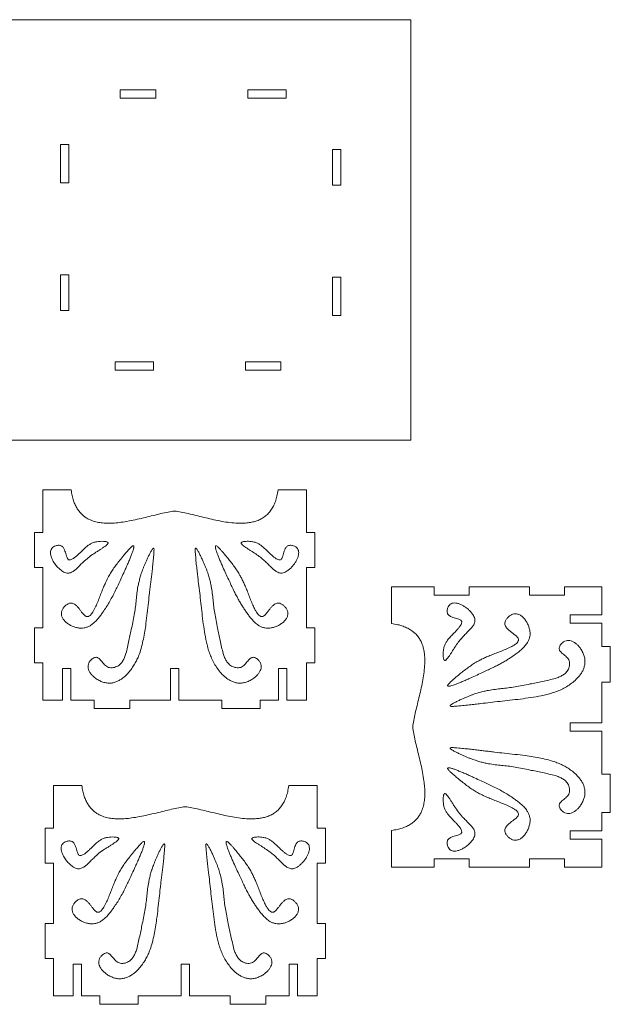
# Model space of a CAD drawing. Header units: millimetres. Extents: x -695 to 2327, y -684 to 1133.
# Tile 2 of 5: x 148 to 990, y -547 to 858. Entities that reach past the tile are written whole.
import ezdxf

# ---------------------------------------------------------------- set-up
doc = ezdxf.new("R2010")
doc.units = ezdxf.units.MM

msp = doc.modelspace()

# ---------------------------------------------------------------- linework, layer by layer
at = {"color": 7, "linetype": 'Continuous', "lineweight": 15}
for p, q in [((705.6, 857.7), (105.6, 857.7)), ((705.6, 257.7), (705.6, 857.7)), ((341.7, 757.7), (290.9, 757.7)), ((290.9, 757.7), (290.9, 745.7)), ((290.9, 745.7), (341.7, 745.7)), ((341.7, 745.7), (341.7, 757.7)), ((527.5, 757.7), (472.8, 757.7)), ((472.8, 757.7), (472.8, 745.7)), ((472.8, 745.7), (527.5, 745.7)), ((527.5, 745.7), (527.5, 757.7)), ((217.6, 679.6), (205.6, 679.6)), ((205.6, 679.6), (205.6, 624.8)), ((217.6, 624.8), (217.6, 679.6)), ((593.6, 672.4), (593.6, 621.6)), ((605.6, 672.4), (593.6, 672.4)), ((605.6, 621.6), (605.6, 672.4)), ((205.6, 624.8), (217.6, 624.8)), ((593.6, 621.6), (605.6, 621.6)), ((217.6, 493.8), (205.6, 493.8)), ((205.6, 493.8), (205.6, 443)), ((217.6, 443), (217.6, 493.8)), ((605.6, 490.5), (593.6, 490.5)), ((593.6, 490.5), (593.6, 435.8)), ((605.6, 435.8), (605.6, 490.5)), ((205.6, 443), (217.6, 443)), ((593.6, 435.8), (605.6, 435.8)), ((338.5, 369.7), (283.7, 369.7)), ((283.7, 369.7), (283.7, 357.7)), ((338.5, 357.7), (338.5, 369.7)), ((469.5, 369.7), (469.5, 357.7)), ((520.3, 369.7), (469.5, 369.7)), ((520.3, 357.7), (520.3, 369.7)), ((283.7, 357.7), (338.5, 357.7)), ((469.5, 357.7), (520.3, 357.7)), ((105.6, 257.7), (705.6, 257.7)), ((180.6, 126), (180.6, 186.7)), ((221, 186.7), (180.6, 186.7)), ((556.6, 186.7), (516.1, 186.7)), ((556.6, 126), (556.6, 186.7)), ((168.6, 76), (168.6, 126)), ((180.6, 126), (168.6, 126)), ((556.6, 126), (568.6, 126)), ((568.6, 126), (568.6, 76)), ((180.6, 76), (168.6, 76)), ((180.6, -10.1), (180.6, 76)), ((556.6, 76), (568.6, 76)), ((556.6, -10.1), (556.6, 76)), ((678.1, 48.5), (678.1, -3.9)), ((738.7, 48.5), (678.1, 48.5)), ((738.7, 36.5), (738.7, 48.5)), ((788.7, 48.5), (788.7, 36.5)), ((874.9, 48.5), (788.7, 48.5)), ((874.9, 36.5), (874.9, 48.5)), ((924.9, 48.5), (924.9, 36.5)), ((978.1, 48.5), (924.9, 48.5)), ((978.1, 48.5), (978.1, 8.5)), ((788.7, 36.5), (738.7, 36.5)), ((924.9, 36.5), (874.9, 36.5)), ((932.7, 8.5), (978.1, 8.5)), ((932.7, -3.5), (932.7, 8.5)), ((168.6, -60.1), (168.6, -10.1)), ((180.6, -10.1), (168.6, -10.1)), ((556.6, -10.1), (568.6, -10.1)), ((568.6, -10.1), (568.6, -60.1)), ((978.1, -3.5), (932.7, -3.5)), ((978.1, -3.5), (978.1, -36.8)), ((978.1, -36.8), (990.1, -36.8)), ((990.1, -36.8), (990.1, -87.6)), ((180.6, -60.1), (168.6, -60.1)), ((180.6, -113.3), (180.6, -60.1)), ((208.6, -67.9), (220.6, -67.9)), ((208.6, -113.3), (208.6, -67.9)), ((220.6, -67.9), (220.6, -113.3)), ((362.6, -67.9), (374.6, -67.9)), ((362.6, -113.3), (362.6, -67.9)), ((374.6, -67.9), (374.6, -113.3)), ((516.6, -67.9), (528.6, -67.9)), ((516.6, -113.3), (516.6, -67.9)), ((528.6, -67.9), (528.6, -113.3)), ((556.6, -60.1), (568.6, -60.1)), ((556.6, -113.3), (556.6, -60.1)), ((978.1, -87.6), (990.1, -87.6)), ((978.1, -87.6), (978.1, -145.5)), ((208.6, -113.3), (180.6, -113.3)), ((253.9, -113.3), (220.6, -113.3)), ((253.9, -113.3), (253.9, -125.3)), ((304.7, -125.3), (253.9, -125.3)), ((362.6, -113.3), (304.7, -113.3)), ((304.7, -113.3), (304.7, -125.3)), ((435.7, -113.3), (374.6, -113.3)), ((435.7, -113.3), (435.7, -125.3)), ((490.4, -125.3), (435.7, -125.3)), ((516.6, -113.3), (490.4, -113.3)), ((490.4, -113.3), (490.4, -125.3)), ((556.6, -113.3), (528.6, -113.3)), ((932.7, -145.5), (978.1, -145.5)), ((932.7, -157.5), (932.7, -145.5)), ((978.1, -157.5), (932.7, -157.5)), ((978.1, -157.5), (978.1, -218.6)), ((978.1, -218.6), (990.1, -218.6)), ((990.1, -218.6), (990.1, -273.4)), ((195.8, -295.8), (195.8, -235.1)), ((236.3, -235.1), (195.8, -235.1)), ((571.8, -235.1), (531.4, -235.1)), ((571.8, -295.8), (571.8, -235.1)), ((978.1, -273.4), (990.1, -273.4)), ((978.1, -273.4), (978.1, -299.5)), ((183.8, -345.8), (183.8, -295.8)), ((195.8, -295.8), (183.8, -295.8)), ((571.8, -295.8), (583.8, -295.8)), ((583.8, -295.8), (583.8, -345.8)), ((678.1, -299.1), (678.1, -351.5)), ((932.7, -299.5), (978.1, -299.5)), ((932.7, -311.5), (932.7, -299.5)), ((978.1, -311.5), (932.7, -311.5)), ((978.1, -311.5), (978.1, -351.5)), ((195.8, -345.8), (183.8, -345.8)), ((195.8, -431.9), (195.8, -345.8)), ((571.8, -345.8), (583.8, -345.8)), ((571.8, -431.9), (571.8, -345.8)), ((738.7, -339.5), (788.7, -339.5)), ((738.7, -351.5), (738.7, -339.5)), ((788.7, -339.5), (788.7, -351.5)), ((874.9, -339.5), (924.9, -339.5)), ((874.9, -351.5), (874.9, -339.5)), ((924.9, -339.5), (924.9, -351.5)), ((738.7, -351.5), (678.1, -351.5)), ((874.9, -351.5), (788.7, -351.5)), ((978.1, -351.5), (924.9, -351.5)), ((183.8, -481.9), (183.8, -431.9)), ((195.8, -431.9), (183.8, -431.9)), ((571.8, -431.9), (583.8, -431.9)), ((583.8, -431.9), (583.8, -481.9)), ((195.8, -481.9), (183.8, -481.9)), ((195.8, -535.1), (195.8, -481.9)), ((223.8, -489.7), (235.8, -489.7)), ((223.8, -535.1), (223.8, -489.7)), ((235.8, -489.7), (235.8, -535.1)), ((377.8, -489.7), (389.8, -489.7)), ((377.8, -535.1), (377.8, -489.7)), ((389.8, -489.7), (389.8, -535.1)), ((531.8, -489.7), (543.8, -489.7)), ((531.8, -535.1), (531.8, -489.7)), ((543.8, -489.7), (543.8, -535.1)), ((571.8, -535.1), (571.8, -481.9)), ((571.8, -481.9), (583.8, -481.9)), ((223.8, -535.1), (195.8, -535.1)), ((262, -535.1), (235.8, -535.1)), ((262, -535.1), (262, -547.1)), ((316.7, -547.1), (262, -547.1)), ((377.8, -535.1), (316.7, -535.1)), ((316.7, -535.1), (316.7, -547.1)), ((447.7, -535.1), (389.8, -535.1)), ((447.7, -535.1), (447.7, -547.1)), ((498.5, -547.1), (447.7, -547.1)), ((531.8, -535.1), (498.5, -535.1)), ((498.5, -535.1), (498.5, -547.1)), ((571.8, -535.1), (543.8, -535.1))]:
    msp.add_line(p, q, dxfattribs=at)
for points, knots in [([(221, 186.7), (221.4, 184), (222.2, 178.9), (224.2, 171.7), (226.6, 165.4), (229.6, 159.9), (233.1, 155.1), (236.9, 151.1), (241.1, 147.8), (245.7, 145), (251.3, 142.6), (258, 140.7), (266, 139.5), (274.4, 139.1), (283.1, 139.5), (292.8, 140.6), (303.6, 142.4), (315.2, 144.8), (326.8, 147.5), (338, 150.3), (348.7, 152.9), (358.9, 155.2), (365.4, 156.2), (368.6, 156.6)], [0, 0, 0, 0, 0.046116, 0.088044, 0.126398, 0.161839, 0.195054, 0.22618, 0.256449, 0.286419, 0.316548, 0.360519, 0.406164, 0.45374, 0.503214, 0.554339, 0.621309, 0.689279, 0.757043, 0.823307, 0.886742, 0.946041, 1, 1, 1, 1]), ([(368.6, 156.6), (371.7, 156.2), (378.2, 155.2), (388.3, 153), (399.1, 150.4), (410.3, 147.6), (421.7, 144.9), (433.2, 142.4), (444.5, 140.5), (455.6, 139.4), (465.2, 139.1), (473.3, 139.8), (479.9, 140.9), (486.1, 142.7), (491.9, 145.2), (497.3, 148.6), (502.1, 152.8), (506.2, 157.8), (509.7, 163.6), (512.5, 170.4), (514.8, 178.2), (515.7, 183.7), (516.1, 186.7)], [0, 0, 0, 0, 0.0538373, 0.1129947, 0.1762748, 0.2423809, 0.3099927, 0.3766172, 0.4423142, 0.506095, 0.567212, 0.6062916, 0.6440515, 0.6806773, 0.7165449, 0.752246, 0.7885909, 0.824337, 0.862442, 0.9038341, 0.9494089, 1, 1, 1, 1]), ([(272.6, 112.3), (272.7, 112.2), (273.1, 112), (273.4, 111.6), (273.6, 111.2), (273.6, 110.6), (273.3, 110), (272.7, 109.2), (271.6, 108), (269.6, 106.4), (266.6, 104.4), (263.2, 102.2), (259.3, 99.7), (253.9, 96.3), (247.3, 91.8), (240.8, 86.3), (235.6, 81.3), (231.5, 77.2), (227.7, 73.5), (224.3, 70.8), (221.4, 69.2), (218.9, 68.2), (216.2, 67.9), (213.5, 68.3), (210.6, 69.5), (207.1, 71.6), (203.1, 75), (199, 79.5), (195.7, 84.3), (193.3, 89), (191.9, 93.2), (191.4, 97.1), (191.8, 100.6), (193.3, 103.5), (195.8, 105.7), (198.6, 107), (201.3, 107.7), (203.7, 107.9), (205.9, 107.5), (208, 106.6), (209.5, 105), (211, 102.7), (212.2, 99.6), (213.2, 95.9), (214.1, 92.7), (215, 90.1), (216, 88.3), (217.3, 87), (219.1, 86.8), (221.1, 87.3), (223.8, 88.6), (226.9, 90.9), (230.4, 94), (234.5, 97.9), (239.1, 102.4), (243.9, 106.7), (248.4, 109.8), (252.8, 111.8), (257.5, 113), (262.3, 113.4), (266.3, 113.5), (269.2, 113.2), (271.1, 112.9), (272.1, 112.5), (272.6, 112.3)], [0, 0, 0, 0, 0.002781, 0.00505, 0.007071, 0.009156, 0.012443, 0.016572, 0.021625, 0.034542, 0.050703, 0.069467, 0.09014, 0.112013, 0.155779, 0.196973, 0.225677, 0.25201, 0.275713, 0.296657, 0.309221, 0.320987, 0.332515, 0.344613, 0.358192, 0.373667, 0.399646, 0.4277, 0.456102, 0.477583, 0.497587, 0.515741, 0.529911, 0.54362, 0.558214, 0.574204, 0.585092, 0.595704, 0.605789, 0.615385, 0.625058, 0.635366, 0.652081, 0.669445, 0.685984, 0.696924, 0.70607, 0.71354, 0.720746, 0.729663, 0.740476, 0.760885, 0.781444, 0.802653, 0.83763, 0.867784, 0.888805, 0.909768, 0.932408, 0.953752, 0.975085, 0.985036, 0.993486, 1, 1, 1, 1]), ([(464.6, 112.3), (465.1, 112.5), (466.2, 112.9), (468.7, 113.3), (472, 113.5), (475.8, 113.4), (480, 112.9), (484.4, 111.8), (488.8, 109.8), (492.9, 106.9), (497.1, 103.2), (501.7, 98.8), (506, 94.6), (510, 91.1), (513.1, 88.8), (515.8, 87.4), (517.9, 86.7), (519.8, 87), (521.2, 88.3), (522.1, 90.1), (523, 92.7), (523.9, 95.9), (524.9, 99.6), (526.1, 102.7), (527.6, 105), (529.2, 106.6), (531.2, 107.5), (533.4, 107.9), (535.8, 107.7), (538.5, 107), (541.3, 105.7), (543.8, 103.5), (545.3, 100.6), (545.7, 97.2), (545.3, 93.4), (544, 89.4), (542, 85.3), (539.4, 81.3), (536.4, 77.5), (533, 74.1), (529.7, 71.4), (526.5, 69.5), (523.7, 68.3), (520.9, 67.9), (518.3, 68.2), (515.7, 69.2), (512.8, 70.8), (509.4, 73.5), (505.6, 77.2), (501.5, 81.3), (496.7, 86), (491, 90.9), (484.4, 95.5), (478.5, 99.3), (473.8, 102.3), (470.4, 104.5), (467.5, 106.5), (465.5, 108), (464.4, 109.2), (463.9, 110), (463.6, 110.6), (463.5, 111.2), (463.7, 111.6), (464.1, 112), (464.4, 112.2), (464.6, 112.3)], [0, 0, 0, 0, 0.007038, 0.016257, 0.033817, 0.050941, 0.067591, 0.09023, 0.111192, 0.132212, 0.157536, 0.186161, 0.218002, 0.238597, 0.25708, 0.269313, 0.279241, 0.286446, 0.293916, 0.303062, 0.314001, 0.33054, 0.347903, 0.364617, 0.374925, 0.384598, 0.394193, 0.404278, 0.414889, 0.425777, 0.441766, 0.45636, 0.470067, 0.484238, 0.501528, 0.520512, 0.540888, 0.562096, 0.584462, 0.606153, 0.626341, 0.641816, 0.655394, 0.667491, 0.679019, 0.690785, 0.703348, 0.724291, 0.747994, 0.774325, 0.803028, 0.837747, 0.874692, 0.911388, 0.931596, 0.949925, 0.96572, 0.978375, 0.983429, 0.987557, 0.990844, 0.992929, 0.99495, 0.997219, 1, 1, 1, 1]), ([(308.7, 106.8), (308.8, 106.9), (309.1, 107), (309.4, 107.1), (309.7, 107.1), (309.9, 107.1), (310.1, 106.9), (310.2, 106.7), (310.4, 106.2), (310.4, 105), (310.1, 103.3), (309.4, 100.6), (308.1, 96.8), (306.2, 92), (304, 86.6), (301.5, 80.7), (298.8, 74.7), (295.5, 67.5), (291.9, 59.6), (288, 51.3), (284.2, 43.3), (280.4, 35.6), (276.3, 28.1), (272.1, 21), (268.1, 15), (264.4, 9.7), (260.9, 5.1), (257.1, 0.6), (252.8, -3.6), (248.4, -6.8), (244, -9), (239.6, -10.3), (234.9, -10.7), (230, -10.1), (225, -8.7), (220.2, -6.6), (215.8, -3.9), (212, -0.6), (209.1, 3.1), (207.3, 6.9), (206.8, 10.8), (207.6, 14.5), (209.4, 18), (212, 21.1), (215, 23.6), (218.2, 25.1), (221.1, 25.5), (223.7, 25), (226, 23.8), (228.5, 21.8), (231, 19.1), (233.5, 15.9), (235.7, 12.9), (237.7, 10.4), (239.4, 8.5), (240.9, 7.1), (242.4, 6.3), (243.7, 6), (244.9, 6.1), (246.4, 6.6), (248.1, 7.7), (249.8, 9.6), (251.6, 12), (253.5, 15.2), (255.9, 20), (258.7, 26.3), (261.6, 33.9), (264.4, 41.3), (267.2, 48.1), (270.1, 54.7), (273.3, 61.3), (276.9, 67.8), (280.9, 74), (285.4, 80.1), (290.5, 86.7), (295.5, 92.8), (300.1, 98.3), (303.4, 102), (305.8, 104.4), (307.3, 105.9), (308.3, 106.5), (308.7, 106.8)], [0, 0, 0, 0, 0.0012551, 0.0022595, 0.0029096, 0.0034822, 0.0041091, 0.0047921, 0.0055918, 0.0089393, 0.01386, 0.0202859, 0.0323765, 0.0469717, 0.0634984, 0.081372, 0.1000019, 0.1187956, 0.1472296, 0.1727111, 0.1953093, 0.220913, 0.2442222, 0.2665938, 0.2894024, 0.3045818, 0.3206811, 0.3372967, 0.3539516, 0.3703734, 0.3826923, 0.3951191, 0.4080489, 0.4218315, 0.4362682, 0.4509589, 0.4654624, 0.479372, 0.4924079, 0.5045617, 0.5143576, 0.5244826, 0.5353928, 0.546723, 0.5578568, 0.5682379, 0.5754179, 0.5823363, 0.5895414, 0.5973053, 0.6084655, 0.6201097, 0.6315554, 0.6395635, 0.6467517, 0.6529073, 0.6568412, 0.6603803, 0.6638063, 0.6673749, 0.6733334, 0.6803017, 0.688331, 0.6990529, 0.7109245, 0.7330827, 0.7562291, 0.77872, 0.7991519, 0.8175426, 0.8393796, 0.8597302, 0.8797527, 0.9005924, 0.9233663, 0.9490906, 0.9668364, 0.9829259, 0.9900022, 0.9957775, 1, 1, 1, 1]), ([(338.9, 96.1), (338.7, 92.9), (338.2, 86.8), (337.3, 77.9), (336.4, 69.8), (335.5, 62.1), (334.5, 54.8), (333.6, 47.5), (332.5, 37.9), (331.2, 25.8), (329.6, 11.2), (327.9, -2.5), (326.1, -14.9), (324.1, -25.9), (321.7, -36.8), (318.9, -46.1), (315.7, -53.8), (312.5, -60.2), (308.7, -66.4), (304.3, -72.4), (299.6, -77.5), (295, -81.5), (290.6, -84.5), (286, -86.8), (281, -88.4), (275.8, -89.1), (270.3, -88.6), (264.8, -87.1), (259.4, -84.5), (254.8, -81.3), (251.1, -78), (248.4, -74.7), (246.3, -71.2), (245.1, -67.5), (245, -63.7), (246.1, -59.9), (248.2, -56.8), (250.7, -54.4), (253.1, -52.8), (255.5, -52), (257.6, -52), (259.3, -52.7), (261.2, -54), (263.1, -56.1), (265.3, -58.7), (267.5, -61.4), (269.9, -63.9), (272.7, -65.9), (275.9, -66.9), (279.4, -67.1), (282.8, -66.5), (286, -65.3), (288.8, -63.7), (291.9, -61.1), (294.8, -57.3), (297.3, -52.2), (299.6, -45.5), (301.5, -37.4), (303.4, -28.2), (305.3, -19.2), (307.4, -9.7), (309.5, 0.3), (311.4, 10.7), (312.8, 20.5), (313.8, 30), (314.7, 39.4), (316, 47.7), (317.5, 54.9), (319.1, 61.1), (321.1, 67.7), (323.2, 73.6), (325.2, 78.6), (326.9, 82.7), (328.8, 87), (330.9, 91.5), (333.1, 95.8), (335, 99.3), (336.4, 101.6), (337.3, 102.8), (337.9, 103.4), (338.3, 103.6), (338.4, 103.6), (338.6, 103.6), (338.8, 103.5), (338.9, 103.4), (339, 103.1), (339.2, 102.4), (339.2, 100.9), (339.1, 98.7), (339, 97), (338.9, 96.1)], [0, 0, 0, 0, 0.019743, 0.03765, 0.054146, 0.069654, 0.084593, 0.099384, 0.114444, 0.143346, 0.173469, 0.204189, 0.227257, 0.25008, 0.272571, 0.294938, 0.309102, 0.323504, 0.338312, 0.353607, 0.36904, 0.379998, 0.390767, 0.401335, 0.411786, 0.422312, 0.433227, 0.444889, 0.457171, 0.469583, 0.478682, 0.487397, 0.49562, 0.503365, 0.51085, 0.518555, 0.526926, 0.533304, 0.539325, 0.544697, 0.548327, 0.551928, 0.555784, 0.562207, 0.569237, 0.576496, 0.583603, 0.590358, 0.596943, 0.604027, 0.611137, 0.618043, 0.624638, 0.631117, 0.642086, 0.653644, 0.665867, 0.685066, 0.704387, 0.72308, 0.741058, 0.763866, 0.785284, 0.805283, 0.824301, 0.843304, 0.863304, 0.875345, 0.888251, 0.90224, 0.917541, 0.926157, 0.935231, 0.944797, 0.954887, 0.965178, 0.974403, 0.978641, 0.981852, 0.983481, 0.98388, 0.984218, 0.984519, 0.984854, 0.985242, 0.985725, 0.986323, 0.989808, 0.994607, 1, 1, 1, 1]), ([(398.2, 96.1), (398.1, 97), (398, 98.7), (397.9, 100.9), (397.9, 102.4), (398.1, 103.1), (398.2, 103.4), (398.4, 103.5), (398.5, 103.6), (398.7, 103.6), (398.8, 103.6), (399.2, 103.4), (399.8, 102.8), (400.7, 101.6), (402.3, 99.1), (404.2, 95.4), (406.6, 90.7), (408.8, 85.9), (410.9, 81.2), (412.7, 76.8), (414.3, 72.6), (416.1, 67.6), (417.9, 61.7), (419.6, 55.2), (421.1, 47.8), (422.4, 39.4), (423.4, 30), (424.3, 20.5), (425.7, 10.7), (427.7, 0.3), (429.7, -9.7), (431.8, -19.2), (433.7, -28.2), (435.6, -37.4), (437.5, -45.5), (439.8, -52.2), (442.3, -57.3), (445.3, -61.1), (448.3, -63.7), (451.1, -65.3), (454.3, -66.5), (457.8, -67.1), (461.2, -66.9), (464.5, -65.9), (467.2, -63.9), (469.6, -61.4), (471.8, -58.7), (474, -56.1), (476, -54), (477.8, -52.7), (479.5, -52), (481.7, -52), (484, -52.8), (486.5, -54.4), (488.9, -56.8), (491, -59.9), (492.1, -63.7), (492, -67.5), (490.8, -71.2), (488.8, -74.7), (486, -78), (482.3, -81.3), (477.7, -84.5), (472.3, -87.1), (466.8, -88.6), (461.3, -89.1), (456.1, -88.4), (451.2, -86.8), (446.5, -84.5), (442.1, -81.5), (437.2, -77.2), (432.1, -71.5), (427.1, -64.5), (423, -57.2), (419.7, -49.8), (417, -42.2), (414.9, -34.4), (412.7, -24.3), (410.5, -11.7), (408.5, 3.2), (406.8, 18), (405.2, 32.4), (403.7, 46.3), (402.2, 57.9), (401, 67.9), (400, 76.6), (399, 86.1), (398.5, 92.7), (398.2, 96.1)], [0, 0, 0, 0, 0.005393, 0.010192, 0.013677, 0.014276, 0.014758, 0.015146, 0.015482, 0.015782, 0.01612, 0.016519, 0.018148, 0.021359, 0.025597, 0.035735, 0.046987, 0.057863, 0.068124, 0.077814, 0.086978, 0.09566, 0.110468, 0.124062, 0.136697, 0.156697, 0.1757, 0.194718, 0.214717, 0.236136, 0.258943, 0.276922, 0.295615, 0.314936, 0.334134, 0.346358, 0.357915, 0.368885, 0.375364, 0.381959, 0.388865, 0.395975, 0.403059, 0.409644, 0.416399, 0.423506, 0.430765, 0.437795, 0.444218, 0.448074, 0.451675, 0.455305, 0.460678, 0.466699, 0.473077, 0.481448, 0.489152, 0.496638, 0.504383, 0.512605, 0.521321, 0.530419, 0.542832, 0.555114, 0.566776, 0.57769, 0.588217, 0.598668, 0.609237, 0.620005, 0.630963, 0.648815, 0.666392, 0.683316, 0.699808, 0.716101, 0.732373, 0.748745, 0.779218, 0.810009, 0.84053, 0.870168, 0.898313, 0.925502, 0.942041, 0.959615, 0.978756, 1, 1, 1, 1]), ([(428.4, 106.8), (428.9, 106.5), (430.1, 105.7), (431.9, 103.9), (434.2, 101.5), (436.8, 98.6), (440.4, 94.3), (444.6, 89.2), (449.4, 83.2), (453.9, 77.3), (458.1, 71.1), (461.6, 65.4), (464.6, 59.8), (467.2, 54.3), (469.9, 48.1), (472.7, 41.3), (475.5, 33.9), (478.4, 26.3), (481.3, 19.7), (484.1, 14.3), (486.4, 10.6), (488.7, 8), (490.6, 6.6), (492.2, 6.1), (493.5, 6), (494.7, 6.3), (496.2, 7.1), (497.8, 8.5), (499.4, 10.4), (501.4, 12.9), (503.6, 15.9), (506.1, 19.1), (508.6, 21.8), (511.1, 23.8), (513.4, 25), (516, 25.5), (518.9, 25.1), (522.1, 23.6), (525.2, 21.1), (527.7, 18), (529.6, 14.5), (530.3, 10.8), (529.8, 6.9), (528.1, 3.1), (525.1, -0.6), (521.3, -3.9), (516.9, -6.6), (512.1, -8.7), (507.1, -10.1), (502.2, -10.7), (497.5, -10.3), (493.1, -9), (488.6, -6.8), (484, -3.3), (479.5, 1.1), (475.6, 6), (472, 10.8), (468.7, 15.5), (465.5, 20.4), (462.3, 25.5), (459.1, 31.2), (455.9, 37.2), (452.7, 43.7), (449.3, 50.9), (445.6, 58.8), (441.6, 67.4), (438, 75.3), (435, 82.1), (432.7, 87.5), (430.6, 92.6), (428.9, 97.1), (427.7, 100.7), (427, 103.3), (426.7, 105), (426.7, 106.2), (426.9, 106.7), (427, 106.9), (427.2, 107.1), (427.5, 107.1), (427.9, 107.1), (428.2, 106.9), (428.4, 106.8)], [0, 0, 0, 0, 0.005017, 0.012056, 0.020715, 0.032396, 0.044966, 0.067272, 0.087444, 0.10919, 0.129513, 0.149543, 0.165395, 0.18227, 0.200684, 0.221144, 0.243676, 0.266874, 0.289082, 0.304002, 0.316952, 0.325499, 0.332617, 0.336186, 0.339612, 0.343151, 0.347085, 0.353241, 0.360429, 0.368437, 0.379883, 0.391528, 0.402688, 0.410452, 0.417657, 0.424576, 0.431756, 0.442137, 0.453272, 0.464602, 0.475512, 0.485638, 0.495434, 0.507588, 0.520624, 0.534534, 0.549038, 0.563729, 0.578166, 0.591949, 0.604879, 0.617306, 0.629625, 0.647049, 0.664723, 0.682296, 0.699178, 0.715036, 0.730204, 0.74775, 0.765572, 0.784335, 0.804692, 0.826205, 0.85032, 0.877215, 0.905367, 0.922805, 0.93945, 0.954809, 0.968392, 0.979719, 0.986145, 0.991066, 0.994414, 0.995213, 0.995896, 0.996523, 0.997262, 0.998146, 1, 1, 1, 1]), ([(752.8, -55.5), (752.6, -55), (752.1, -53.8), (751.8, -51.3), (751.6, -48.1), (751.7, -44.2), (752.2, -40.1), (753.3, -35.7), (755.3, -31.3), (758.2, -27.1), (761.9, -22.9), (766.3, -18.3), (770.5, -14), (774, -10), (776.3, -6.9), (777.7, -4.3), (778.3, -2.1), (778.1, -0.2), (776.8, 1.1), (775, 2.1), (772.4, 3), (769.1, 3.8), (765.5, 4.9), (762.4, 6.1), (760.1, 7.5), (758.5, 9.1), (757.6, 11.1), (757.2, 13.4), (757.4, 15.8), (758, 18.5), (759.4, 21.3), (761.6, 23.8), (764.5, 25.2), (767.9, 25.7), (771.7, 25.2), (775.7, 23.9), (779.8, 21.9), (783.8, 19.4), (787.6, 16.3), (791, 13), (793.7, 9.6), (795.6, 6.5), (796.8, 3.6), (797.2, 0.9), (796.8, -1.8), (795.9, -4.3), (794.3, -7.3), (791.6, -10.6), (787.9, -14.4), (783.8, -18.6), (779.1, -23.4), (774.2, -29), (769.5, -35.6), (765.8, -41.5), (762.8, -46.3), (760.6, -49.7), (758.6, -52.5), (757, -54.5), (755.9, -55.6), (755.1, -56.2), (754.5, -56.5), (753.9, -56.5), (753.5, -56.3), (753.1, -56), (752.9, -55.6), (752.8, -55.5)], [0, 0, 0, 0, 0.007038, 0.016257, 0.033817, 0.050941, 0.067591, 0.09023, 0.111192, 0.132212, 0.157536, 0.186161, 0.218002, 0.238597, 0.25708, 0.269313, 0.279241, 0.286446, 0.293916, 0.303062, 0.314002, 0.33054, 0.347903, 0.364617, 0.374925, 0.384598, 0.394194, 0.404278, 0.414889, 0.425777, 0.441766, 0.45636, 0.470068, 0.484238, 0.501528, 0.520512, 0.540888, 0.562096, 0.584462, 0.606153, 0.626341, 0.641816, 0.655394, 0.667491, 0.679019, 0.690785, 0.703348, 0.724291, 0.747994, 0.774325, 0.803028, 0.837747, 0.874692, 0.911388, 0.931596, 0.949925, 0.96572, 0.978376, 0.983429, 0.987557, 0.990844, 0.992929, 0.99495, 0.997219, 1, 1, 1, 1]), ([(758.3, -91.6), (758.6, -91.1), (759.4, -89.9), (761.2, -88.2), (763.6, -85.9), (766.5, -83.3), (770.8, -79.7), (775.9, -75.5), (781.9, -70.7), (787.8, -66.2), (794, -61.9), (799.7, -58.4), (805.3, -55.5), (810.8, -52.8), (817, -50.1), (823.8, -47.4), (831.2, -44.6), (838.8, -41.6), (845.4, -38.7), (850.8, -36), (854.5, -33.6), (857.1, -31.4), (858.5, -29.5), (859, -27.9), (859.1, -26.6), (858.8, -25.3), (858, -23.8), (856.6, -22.3), (854.7, -20.6), (852.2, -18.6), (849.2, -16.4), (845.9, -13.9), (843.3, -11.4), (841.3, -9), (840.1, -6.6), (839.6, -4.1), (840, -1.1), (841.5, 2), (844, 5.1), (847.1, 7.7), (850.6, 9.5), (854.3, 10.3), (858.1, 9.8), (862, 8), (865.7, 5.1), (869, 1.3), (871.7, -3.1), (873.8, -7.9), (875.2, -12.9), (875.8, -17.8), (875.4, -22.5), (874.1, -26.9), (871.9, -31.4), (868.4, -36), (864, -40.5), (859.1, -44.5), (854.3, -48.1), (849.6, -51.4), (844.7, -54.6), (839.6, -57.7), (833.9, -60.9), (827.9, -64.1), (821.4, -67.3), (814.2, -70.7), (806.3, -74.4), (797.7, -78.4), (789.8, -82), (783, -85), (777.5, -87.3), (772.5, -89.4), (768, -91.1), (764.4, -92.3), (761.8, -93), (760, -93.3), (758.9, -93.3), (758.4, -93.2), (758.2, -93), (758, -92.8), (758, -92.5), (758, -92.1), (758.2, -91.8), (758.3, -91.6)], [0, 0, 0, 0, 0.005017, 0.012056, 0.020715, 0.032396, 0.044967, 0.067272, 0.087444, 0.10919, 0.129513, 0.149543, 0.165395, 0.18227, 0.200684, 0.221144, 0.243676, 0.266874, 0.289082, 0.304002, 0.316952, 0.325499, 0.332617, 0.336186, 0.339612, 0.343151, 0.347085, 0.353241, 0.360429, 0.368437, 0.379883, 0.391528, 0.402688, 0.410452, 0.417658, 0.424576, 0.431756, 0.442138, 0.453272, 0.464602, 0.475513, 0.485638, 0.495434, 0.507588, 0.520624, 0.534534, 0.549038, 0.563729, 0.578166, 0.591949, 0.604879, 0.617306, 0.629625, 0.647049, 0.664723, 0.682296, 0.699178, 0.715037, 0.730204, 0.74775, 0.765573, 0.784335, 0.804692, 0.826206, 0.85032, 0.877216, 0.905367, 0.922805, 0.939451, 0.954809, 0.968392, 0.979719, 0.986145, 0.991066, 0.994414, 0.995213, 0.995896, 0.996523, 0.997262, 0.998146, 1, 1, 1, 1]), ([(708.2, -151.5), (708.6, -148.4), (709.6, -141.8), (711.8, -131.7), (714.4, -121), (717.2, -109.8), (719.9, -98.3), (722.3, -86.9), (724.2, -75.5), (725.4, -64.4), (725.6, -54.8), (725, -46.7), (723.9, -40.2), (722.1, -33.9), (719.5, -28.1), (716.2, -22.7), (712, -18), (706.9, -13.9), (701.1, -10.4), (694.4, -7.5), (686.6, -5.2), (681, -4.4), (678.1, -3.9)], [0, 0, 0, 0, 0.053837, 0.112995, 0.176275, 0.242381, 0.309993, 0.376617, 0.442314, 0.506095, 0.567212, 0.606291, 0.644052, 0.680677, 0.716545, 0.752246, 0.788591, 0.824337, 0.862442, 0.903834, 0.949409, 1, 1, 1, 1]), ([(768.9, -121.8), (768.1, -121.9), (766.4, -122), (764.2, -122.1), (762.7, -122.1), (762, -121.9), (761.7, -121.8), (761.6, -121.7), (761.5, -121.5), (761.5, -121.4), (761.5, -121.2), (761.7, -120.8), (762.3, -120.2), (763.5, -119.3), (765.9, -117.8), (769.7, -115.8), (774.4, -113.5), (779.2, -111.2), (783.9, -109.2), (788.3, -107.4), (792.5, -105.8), (797.5, -104), (803.3, -102.2), (809.9, -100.5), (817.3, -98.9), (825.7, -97.7), (835.1, -96.7), (844.6, -95.7), (854.4, -94.3), (864.8, -92.4), (874.8, -90.3), (884.3, -88.2), (893.3, -86.3), (902.5, -84.5), (910.6, -82.6), (917.3, -80.2), (922.4, -77.7), (926.2, -74.8), (928.8, -71.7), (930.4, -68.9), (931.6, -65.7), (932.2, -62.3), (932, -58.8), (931, -55.6), (929, -52.8), (926.5, -50.4), (923.8, -48.2), (921.2, -46.1), (919.1, -44.1), (917.8, -42.2), (917.1, -40.5), (917.1, -38.4), (917.9, -36), (919.5, -33.6), (921.9, -31.1), (925, -29), (928.8, -27.9), (932.6, -28), (936.3, -29.2), (939.8, -31.3), (943.1, -34), (946.4, -37.7), (949.6, -42.3), (952.1, -47.7), (953.7, -53.2), (954.2, -58.7), (953.5, -63.9), (951.9, -68.9), (949.6, -73.5), (946.6, -77.9), (942.3, -82.8), (936.6, -87.9), (929.6, -92.9), (922.3, -97.1), (914.9, -100.4), (907.3, -103), (899.5, -105.1), (889.4, -107.4), (876.8, -109.5), (861.9, -111.6), (847.1, -113.3), (832.7, -114.8), (818.8, -116.4), (807.1, -117.9), (797.2, -119.1), (788.5, -120.1), (779, -121), (772.4, -121.6), (768.9, -121.8)], [0, 0, 0, 0, 0.005393, 0.010192, 0.013677, 0.014275, 0.014758, 0.015146, 0.015481, 0.015782, 0.01612, 0.016519, 0.018148, 0.021359, 0.025597, 0.035735, 0.046987, 0.057863, 0.068124, 0.077814, 0.086978, 0.09566, 0.110468, 0.124062, 0.136697, 0.156697, 0.1757, 0.194718, 0.214717, 0.236136, 0.258943, 0.276922, 0.295615, 0.314936, 0.334134, 0.346358, 0.357915, 0.368885, 0.375364, 0.381959, 0.388865, 0.395975, 0.403059, 0.409644, 0.416399, 0.423506, 0.430765, 0.437795, 0.444218, 0.448074, 0.451675, 0.455305, 0.460678, 0.466698, 0.473076, 0.481447, 0.489152, 0.496638, 0.504383, 0.512606, 0.52132, 0.530419, 0.542832, 0.555114, 0.566776, 0.57769, 0.588217, 0.598668, 0.609237, 0.620005, 0.630963, 0.648815, 0.666392, 0.683316, 0.699807, 0.716101, 0.732373, 0.748745, 0.779218, 0.810009, 0.84053, 0.870168, 0.898313, 0.925502, 0.942041, 0.959615, 0.978756, 1, 1, 1, 1]), ([(678.1, -299.1), (680.8, -298.6), (685.9, -297.8), (693, -295.9), (699.4, -293.4), (704.9, -290.4), (709.7, -287), (713.7, -283.1), (717, -278.9), (719.7, -274.4), (722.2, -268.8), (724.1, -262), (725.3, -254), (725.6, -245.7), (725.3, -237), (724.2, -227.2), (722.4, -216.4), (720, -204.8), (717.2, -193.3), (714.4, -182.1), (711.8, -171.3), (709.6, -161.2), (708.6, -154.6), (708.2, -151.5)], [0, 0, 0, 0, 0.046117, 0.088044, 0.126399, 0.161839, 0.195054, 0.22618, 0.256449, 0.286419, 0.316548, 0.360519, 0.406164, 0.45374, 0.503214, 0.554338, 0.621309, 0.689279, 0.757043, 0.823307, 0.886742, 0.946041, 1, 1, 1, 1]), ([(768.9, -181.1), (772.2, -181.4), (778.3, -181.9), (787.2, -182.8), (795.3, -183.7), (803, -184.6), (810.3, -185.5), (817.6, -186.4), (827.2, -187.6), (839.3, -188.9), (853.9, -190.5), (867.6, -192.1), (880, -194), (891, -195.9), (901.9, -198.3), (911.2, -201.2), (918.9, -204.3), (925.3, -207.5), (931.5, -211.3), (937.5, -215.8), (942.6, -220.4), (946.6, -225), (949.6, -229.4), (951.9, -234.1), (953.5, -239), (954.2, -244.3), (953.7, -249.7), (952.1, -255.2), (949.6, -260.6), (946.4, -265.2), (943.1, -268.9), (939.8, -271.7), (936.3, -273.7), (932.6, -274.9), (928.8, -275.1), (925, -273.9), (921.9, -271.8), (919.5, -269.4), (917.9, -266.9), (917.1, -264.6), (917.1, -262.5), (917.8, -260.7), (919.1, -258.9), (921.2, -256.9), (923.8, -254.8), (926.5, -252.5), (929, -250.1), (931, -247.4), (932, -244.1), (932.2, -240.7), (931.6, -237.3), (930.4, -234.1), (928.8, -231.2), (926.2, -228.2), (922.4, -225.3), (917.3, -222.7), (910.6, -220.4), (902.5, -218.5), (893.3, -216.6), (884.3, -214.7), (874.8, -212.7), (864.8, -210.6), (854.4, -208.6), (844.6, -207.2), (835.1, -206.3), (825.7, -205.3), (817.4, -204.1), (810.2, -202.6), (804, -201), (797.4, -198.9), (791.5, -196.9), (786.5, -194.9), (782.3, -193.1), (778, -191.2), (773.6, -189.1), (769.3, -186.9), (765.8, -185.1), (763.5, -183.6), (762.3, -182.7), (761.7, -182.1), (761.5, -181.8), (761.5, -181.6), (761.5, -181.4), (761.6, -181.3), (761.7, -181.2), (762, -181.1), (762.7, -180.9), (764.2, -180.8), (766.4, -180.9), (768.1, -181), (768.9, -181.1)], [0, 0, 0, 0, 0.0197427, 0.0376499, 0.0541462, 0.0696537, 0.0845932, 0.099384, 0.1144442, 0.1433463, 0.1734687, 0.2041892, 0.2272572, 0.2500801, 0.2725713, 0.2949376, 0.3091024, 0.323504, 0.3383123, 0.3536067, 0.3690402, 0.3799983, 0.3907666, 0.4013355, 0.4117864, 0.4223125, 0.4332267, 0.4448892, 0.4571709, 0.4695834, 0.4786822, 0.4873971, 0.4956196, 0.503365, 0.5108503, 0.5185551, 0.5269259, 0.5333039, 0.5393249, 0.5446975, 0.5483274, 0.5519283, 0.5557839, 0.5622069, 0.5692372, 0.576496, 0.5836027, 0.5903582, 0.5969434, 0.6040272, 0.6111369, 0.6180426, 0.6246382, 0.6311173, 0.6420863, 0.653644, 0.6658674, 0.6850659, 0.7043868, 0.7230798, 0.7410583, 0.7638656, 0.7852844, 0.8052832, 0.8243005, 0.8433039, 0.8633036, 0.8753453, 0.888251, 0.9022403, 0.9175407, 0.9261572, 0.9352313, 0.9447968, 0.9548872, 0.9651778, 0.9744035, 0.9786411, 0.9818517, 0.9834813, 0.9838797, 0.9842182, 0.9845186, 0.9848541, 0.9852417, 0.9857246, 0.9863229, 0.9898079, 0.9946069, 1, 1, 1, 1]), ([(758.3, -211.3), (758.2, -211.2), (758.1, -211), (758, -210.6), (758, -210.4), (758, -210.1), (758.2, -209.9), (758.4, -209.8), (758.9, -209.6), (760, -209.6), (761.8, -209.9), (764.5, -210.7), (768.3, -211.9), (773.1, -213.8), (778.5, -216), (784.4, -218.5), (790.4, -221.2), (797.6, -224.5), (805.5, -228.2), (813.8, -232), (821.8, -235.8), (829.5, -239.7), (837, -243.7), (844.1, -247.9), (850.1, -251.9), (855.4, -255.7), (860, -259.1), (864.5, -263), (868.7, -267.2), (871.9, -271.6), (874.1, -276.1), (875.4, -280.4), (875.8, -285.1), (875.2, -290.1), (873.8, -295), (871.7, -299.8), (869, -304.2), (865.7, -308), (862, -311), (858.1, -312.7), (854.3, -313.2), (850.6, -312.5), (847.1, -310.6), (844, -308.1), (841.5, -305), (840, -301.9), (839.6, -298.9), (840.1, -296.4), (841.3, -294), (843.3, -291.6), (845.9, -289.1), (849.2, -286.5), (852.2, -284.3), (854.7, -282.4), (856.6, -280.7), (858, -279.1), (858.8, -277.7), (859.1, -276.4), (859, -275.1), (858.5, -273.6), (857.4, -272), (855.5, -270.2), (853, -268.4), (849.9, -266.5), (845.1, -264.1), (838.8, -261.4), (831.2, -258.4), (823.8, -255.6), (817, -252.9), (810.3, -249.9), (803.8, -246.8), (797.3, -243.1), (791.1, -239.1), (785, -234.7), (778.4, -229.5), (772.3, -224.5), (766.8, -219.9), (763.1, -216.7), (760.6, -214.2), (759.2, -212.8), (758.6, -211.8), (758.3, -211.3)], [0, 0, 0, 0, 0.001255, 0.00226, 0.00291, 0.003482, 0.004109, 0.004792, 0.005592, 0.008939, 0.01386, 0.020286, 0.032376, 0.046972, 0.063498, 0.081372, 0.100002, 0.118795, 0.147229, 0.172711, 0.195309, 0.220913, 0.244222, 0.266594, 0.289402, 0.304582, 0.320681, 0.337297, 0.353952, 0.370373, 0.382692, 0.395119, 0.408049, 0.421831, 0.436268, 0.450959, 0.465462, 0.479372, 0.492408, 0.504562, 0.514358, 0.524482, 0.535393, 0.546723, 0.557857, 0.568238, 0.575418, 0.582336, 0.589541, 0.597305, 0.608465, 0.62011, 0.631555, 0.639563, 0.646752, 0.652907, 0.656841, 0.66038, 0.663806, 0.667375, 0.673333, 0.680302, 0.688331, 0.699053, 0.710924, 0.733083, 0.756229, 0.77872, 0.799152, 0.817542, 0.83938, 0.85973, 0.879753, 0.900592, 0.923366, 0.949091, 0.966836, 0.982926, 0.990002, 0.995777, 1, 1, 1, 1]), ([(236.3, -235.1), (236.7, -237.8), (237.5, -242.9), (239.4, -250.1), (241.9, -256.4), (244.9, -261.9), (248.3, -266.7), (252.2, -270.7), (256.4, -274), (261, -276.8), (266.5, -279.2), (273.3, -281.1), (281.3, -282.3), (289.7, -282.6), (298.4, -282.3), (308.1, -281.2), (318.9, -279.4), (330.5, -277), (342, -274.2), (353.3, -271.5), (364, -268.9), (374.1, -266.6), (380.7, -265.6), (383.8, -265.2)], [0, 0, 0, 0, 0.046116, 0.088044, 0.126399, 0.161839, 0.195054, 0.22618, 0.256449, 0.286419, 0.316548, 0.360519, 0.406164, 0.45374, 0.503214, 0.554339, 0.621309, 0.689279, 0.757043, 0.823307, 0.886742, 0.946041, 1, 1, 1, 1]), ([(383.8, -265.2), (387, -265.6), (393.5, -266.6), (403.6, -268.8), (414.4, -271.4), (425.6, -274.2), (437, -276.9), (448.4, -279.4), (459.8, -281.3), (470.9, -282.4), (480.5, -282.6), (488.6, -282), (495.2, -280.9), (501.4, -279.1), (507.2, -276.6), (512.6, -273.2), (517.3, -269), (521.5, -264), (524.9, -258.2), (527.8, -251.4), (530.1, -243.6), (531, -238.1), (531.4, -235.1)], [0, 0, 0, 0, 0.0538373, 0.1129947, 0.1762748, 0.2423809, 0.3099927, 0.3766168, 0.4423142, 0.5060949, 0.5672119, 0.6062916, 0.6440515, 0.6806773, 0.7165446, 0.7522459, 0.7885908, 0.8243369, 0.862442, 0.903834, 0.9494088, 1, 1, 1, 1]), ([(752.8, -247.5), (752.9, -247.3), (753.1, -247), (753.5, -246.6), (753.9, -246.4), (754.5, -246.5), (755.1, -246.8), (755.9, -247.3), (757.1, -248.5), (758.6, -250.5), (760.7, -253.4), (762.9, -256.9), (765.4, -260.8), (768.8, -266.2), (773.3, -272.8), (778.8, -279.3), (783.8, -284.4), (787.9, -288.5), (791.6, -292.4), (794.3, -295.7), (795.9, -298.6), (796.8, -301.2), (797.2, -303.8), (796.8, -306.6), (795.6, -309.5), (793.5, -313), (790.1, -316.9), (785.6, -321.1), (780.8, -324.4), (776.1, -326.7), (771.9, -328.2), (768, -328.7), (764.5, -328.2), (761.6, -326.8), (759.4, -324.3), (758, -321.4), (757.4, -318.7), (757.2, -316.3), (757.6, -314.1), (758.5, -312.1), (760.1, -310.5), (762.4, -309), (765.5, -307.8), (769.1, -306.8), (772.4, -305.9), (775, -305), (776.8, -304.1), (778.1, -302.7), (778.3, -300.9), (777.8, -298.9), (776.5, -296.3), (774.2, -293.1), (771.1, -289.6), (767.2, -285.5), (762.7, -280.9), (758.4, -276.1), (755.3, -271.7), (753.3, -267.3), (752.1, -262.6), (751.7, -257.7), (751.6, -253.8), (751.9, -250.8), (752.2, -249), (752.6, -247.9), (752.8, -247.5)], [0, 0, 0, 0, 0.002781, 0.00505, 0.007071, 0.009157, 0.012443, 0.016572, 0.021625, 0.034541, 0.050702, 0.069467, 0.090139, 0.112013, 0.155779, 0.196972, 0.225677, 0.252009, 0.275713, 0.296657, 0.309221, 0.320987, 0.332515, 0.344613, 0.358192, 0.373667, 0.399646, 0.4277, 0.456102, 0.477583, 0.497587, 0.515741, 0.529911, 0.54362, 0.558214, 0.574204, 0.585092, 0.595704, 0.605788, 0.615384, 0.625058, 0.635366, 0.65208, 0.669444, 0.685984, 0.696923, 0.70607, 0.71354, 0.720746, 0.729663, 0.740476, 0.760885, 0.781444, 0.802653, 0.83763, 0.867784, 0.888805, 0.909768, 0.932408, 0.953751, 0.975085, 0.985036, 0.993486, 1, 1, 1, 1]), ([(287.8, -309.5), (288, -309.6), (288.3, -309.8), (288.7, -310.2), (288.9, -310.6), (288.8, -311.2), (288.6, -311.8), (288, -312.6), (286.8, -313.8), (284.8, -315.3), (281.9, -317.4), (278.4, -319.6), (274.6, -322.1), (269.1, -325.5), (262.5, -330), (256.1, -335.5), (250.9, -340.5), (246.8, -344.6), (243, -348.3), (239.6, -351), (236.7, -352.6), (234.2, -353.6), (231.5, -353.9), (228.7, -353.5), (225.9, -352.3), (222.3, -350.2), (218.4, -346.8), (214.3, -342.3), (211, -337.5), (208.6, -332.8), (207.2, -328.6), (206.6, -324.7), (207.1, -321.2), (208.6, -318.3), (211.1, -316.1), (213.9, -314.7), (216.6, -314.1), (219, -313.9), (221.2, -314.3), (223.2, -315.2), (224.8, -316.8), (226.3, -319.1), (227.5, -322.2), (228.5, -325.9), (229.4, -329.1), (230.3, -331.7), (231.2, -333.5), (232.6, -334.8), (234.4, -335), (236.4, -334.5), (239.1, -333.2), (242.2, -330.9), (245.7, -327.8), (249.8, -323.9), (254.4, -319.4), (259.2, -315.1), (263.6, -312), (268, -310), (272.8, -308.8), (277.6, -308.4), (281.5, -308.3), (284.5, -308.6), (286.3, -308.9), (287.4, -309.3), (287.8, -309.5)], [0, 0, 0, 0, 0.0027811, 0.0050501, 0.0070712, 0.0091565, 0.0124432, 0.016572, 0.0216254, 0.0345416, 0.0507026, 0.0694668, 0.0901396, 0.112013, 0.1557792, 0.1969728, 0.2256773, 0.2520095, 0.2757132, 0.2966573, 0.309221, 0.3209873, 0.3325154, 0.3446134, 0.3581916, 0.373667, 0.3996464, 0.4276999, 0.4561019, 0.4775831, 0.4975872, 0.5157406, 0.5299114, 0.5436199, 0.5582139, 0.5742042, 0.585092, 0.5957041, 0.6057886, 0.6153844, 0.6250582, 0.635366, 0.6520805, 0.6694445, 0.6859841, 0.6969236, 0.7060702, 0.71354, 0.7207461, 0.729663, 0.7404757, 0.7608848, 0.7814443, 0.8026529, 0.8376295, 0.867784, 0.8888053, 0.9097683, 0.9324077, 0.9537517, 0.9750845, 0.9850364, 0.9934857, 1, 1, 1, 1]), ([(479.9, -309.5), (480.3, -309.3), (481.5, -308.8), (484, -308.5), (487.3, -308.3), (491.1, -308.4), (495.3, -308.9), (499.6, -310), (504, -312), (508.2, -314.9), (512.4, -318.6), (517, -323), (521.3, -327.2), (525.3, -330.7), (528.4, -333), (531.1, -334.4), (533.2, -335.1), (535.1, -334.8), (536.5, -333.5), (537.4, -331.7), (538.3, -329.1), (539.2, -325.9), (540.2, -322.2), (541.4, -319.1), (542.9, -316.8), (544.4, -315.2), (546.5, -314.3), (548.7, -313.9), (551.1, -314.1), (553.8, -314.7), (556.6, -316.1), (559.1, -318.3), (560.6, -321.2), (561, -324.6), (560.6, -328.4), (559.3, -332.4), (557.3, -336.5), (554.7, -340.5), (551.7, -344.3), (548.3, -347.7), (545, -350.4), (541.8, -352.3), (539, -353.5), (536.2, -353.9), (533.5, -353.6), (531, -352.6), (528.1, -351), (524.7, -348.3), (520.9, -344.6), (516.8, -340.5), (512, -335.8), (506.3, -330.9), (499.7, -326.3), (493.8, -322.5), (489.1, -319.5), (485.7, -317.3), (482.8, -315.3), (480.8, -313.8), (479.7, -312.6), (479.1, -311.8), (478.8, -311.2), (478.8, -310.6), (479, -310.2), (479.3, -309.8), (479.7, -309.6), (479.9, -309.5)], [0, 0, 0, 0, 0.007038, 0.016257, 0.033817, 0.05094, 0.067591, 0.09023, 0.111192, 0.132212, 0.157536, 0.186161, 0.218001, 0.238597, 0.25708, 0.269313, 0.279241, 0.286446, 0.293916, 0.303062, 0.314001, 0.33054, 0.347903, 0.364617, 0.374925, 0.384598, 0.394193, 0.404278, 0.414889, 0.425777, 0.441766, 0.45636, 0.470068, 0.484238, 0.501528, 0.520512, 0.540888, 0.562096, 0.584462, 0.606153, 0.626341, 0.641816, 0.655394, 0.667491, 0.679019, 0.690785, 0.703348, 0.724291, 0.747994, 0.774325, 0.803028, 0.837747, 0.874692, 0.911388, 0.931596, 0.949925, 0.96572, 0.978375, 0.983429, 0.987557, 0.990844, 0.992929, 0.99495, 0.997219, 1, 1, 1, 1]), ([(324, -315), (324.1, -314.9), (324.4, -314.8), (324.7, -314.7), (325, -314.7), (325.2, -314.7), (325.4, -314.9), (325.5, -315.1), (325.7, -315.6), (325.7, -316.8), (325.4, -318.5), (324.6, -321.2), (323.4, -325), (321.5, -329.8), (319.3, -335.2), (316.8, -341.1), (314.1, -347.1), (310.8, -354.3), (307.2, -362.2), (303.3, -370.5), (299.5, -378.5), (295.7, -386.2), (291.6, -393.7), (287.4, -400.8), (283.4, -406.8), (279.6, -412.1), (276.2, -416.7), (272.4, -421.2), (268.1, -425.4), (263.7, -428.6), (259.3, -430.8), (254.9, -432.1), (250.2, -432.5), (245.3, -431.9), (240.3, -430.5), (235.5, -428.4), (231.1, -425.7), (227.3, -422.4), (224.4, -418.7), (222.6, -414.8), (222.1, -411), (222.9, -407.3), (224.7, -403.8), (227.2, -400.7), (230.3, -398.2), (233.5, -396.7), (236.4, -396.3), (239, -396.8), (241.3, -398), (243.8, -400), (246.3, -402.7), (248.8, -405.9), (251, -408.9), (253, -411.4), (254.7, -413.3), (256.2, -414.7), (257.7, -415.5), (259, -415.8), (260.2, -415.7), (261.7, -415.2), (263.4, -414.1), (265.1, -412.2), (266.9, -409.7), (268.8, -406.6), (271.2, -401.8), (274, -395.5), (276.9, -387.9), (279.7, -380.5), (282.5, -373.7), (285.4, -367.1), (288.6, -360.5), (292.2, -354), (296.2, -347.8), (300.7, -341.7), (305.8, -335.1), (310.8, -329), (315.4, -323.5), (318.6, -319.8), (321.1, -317.3), (322.6, -315.9), (323.6, -315.3), (324, -315)], [0, 0, 0, 0, 0.001255, 0.002259, 0.00291, 0.003482, 0.004109, 0.004792, 0.005592, 0.008939, 0.01386, 0.020286, 0.032376, 0.046972, 0.063498, 0.081372, 0.100002, 0.118796, 0.147229, 0.172711, 0.195309, 0.220913, 0.244222, 0.266594, 0.289402, 0.304582, 0.320681, 0.337297, 0.353952, 0.370373, 0.382692, 0.395119, 0.408049, 0.421831, 0.436268, 0.450959, 0.465462, 0.479372, 0.492408, 0.504562, 0.514358, 0.524483, 0.535393, 0.546723, 0.557857, 0.568238, 0.575418, 0.582336, 0.589541, 0.597305, 0.608465, 0.62011, 0.631555, 0.639563, 0.646752, 0.652907, 0.656841, 0.66038, 0.663806, 0.667375, 0.673333, 0.680302, 0.688331, 0.699053, 0.710924, 0.733083, 0.756229, 0.77872, 0.799152, 0.817543, 0.839379, 0.85973, 0.879753, 0.900592, 0.923366, 0.94909, 0.966836, 0.982926, 0.990002, 0.995777, 1, 1, 1, 1]), ([(354.2, -325.7), (353.9, -328.9), (353.4, -335), (352.6, -343.9), (351.7, -352), (350.7, -359.7), (349.8, -367), (348.9, -374.3), (347.8, -383.9), (346.5, -396), (344.9, -410.6), (343.2, -424.3), (341.3, -436.7), (339.4, -447.7), (337, -458.6), (334.1, -467.9), (331, -475.6), (327.8, -482), (324, -488.2), (319.5, -494.2), (314.9, -499.3), (310.3, -503.3), (305.9, -506.3), (301.2, -508.6), (296.3, -510.2), (291.1, -510.9), (285.6, -510.4), (280.1, -508.8), (274.7, -506.3), (270.1, -503.1), (266.4, -499.8), (263.6, -496.5), (261.6, -493), (260.4, -489.3), (260.3, -485.5), (261.4, -481.7), (263.5, -478.6), (265.9, -476.2), (268.4, -474.6), (270.7, -473.8), (272.9, -473.8), (274.6, -474.5), (276.4, -475.8), (278.4, -477.9), (280.6, -480.5), (282.8, -483.2), (285.2, -485.7), (287.9, -487.7), (291.2, -488.7), (294.6, -488.9), (298.1, -488.3), (301.3, -487.1), (304.1, -485.5), (307.1, -482.9), (310.1, -479.1), (312.6, -474), (314.9, -467.3), (316.8, -459.2), (318.7, -450), (320.6, -441), (322.7, -431.5), (324.7, -421.5), (326.7, -411.1), (328.1, -401.3), (329, -391.8), (330, -382.4), (331.3, -374.1), (332.8, -366.9), (334.3, -360.7), (336.4, -354.1), (338.5, -348.2), (340.5, -343.2), (342.2, -339.1), (344.1, -334.7), (346.2, -330.3), (348.4, -326), (350.2, -322.5), (351.7, -320.2), (352.6, -319), (353.2, -318.4), (353.6, -318.2), (353.7, -318.2), (353.9, -318.2), (354, -318.3), (354.2, -318.4), (354.3, -318.7), (354.5, -319.4), (354.5, -320.9), (354.4, -323.1), (354.3, -324.8), (354.2, -325.7)], [0, 0, 0, 0, 0.019743, 0.03765, 0.054146, 0.069654, 0.084593, 0.099384, 0.114444, 0.143346, 0.173469, 0.204189, 0.227257, 0.25008, 0.272571, 0.294938, 0.309102, 0.323504, 0.338312, 0.353607, 0.36904, 0.379998, 0.390766, 0.401335, 0.411786, 0.422312, 0.433227, 0.444889, 0.457171, 0.469583, 0.478682, 0.487397, 0.495619, 0.503365, 0.51085, 0.518555, 0.526926, 0.533304, 0.539325, 0.544697, 0.548327, 0.551928, 0.555784, 0.562207, 0.569237, 0.576496, 0.583603, 0.590358, 0.596943, 0.604027, 0.611137, 0.618043, 0.624638, 0.631117, 0.642086, 0.653644, 0.665867, 0.685066, 0.704387, 0.72308, 0.741058, 0.763866, 0.785284, 0.805283, 0.8243, 0.843304, 0.863304, 0.875345, 0.888251, 0.90224, 0.917541, 0.926157, 0.935231, 0.944797, 0.954887, 0.965178, 0.974403, 0.978641, 0.981852, 0.983481, 0.98388, 0.984218, 0.984519, 0.984854, 0.985242, 0.985725, 0.986323, 0.989808, 0.994607, 1, 1, 1, 1]), ([(413.5, -325.7), (413.4, -324.8), (413.3, -323.1), (413.2, -320.9), (413.2, -319.4), (413.4, -318.7), (413.5, -318.4), (413.6, -318.3), (413.8, -318.2), (414, -318.2), (414.1, -318.2), (414.5, -318.4), (415.1, -319), (416, -320.2), (417.5, -322.7), (419.5, -326.4), (421.9, -331.1), (424.1, -335.9), (426.1, -340.6), (428, -345), (429.6, -349.2), (431.4, -354.2), (433.2, -360.1), (434.9, -366.6), (436.4, -374), (437.7, -382.4), (438.6, -391.8), (439.6, -401.3), (441, -411.1), (442.9, -421.5), (445, -431.5), (447.1, -441), (449, -450), (450.9, -459.2), (452.8, -467.3), (455.1, -474), (457.6, -479.1), (460.6, -482.9), (463.6, -485.5), (466.4, -487.1), (469.6, -488.3), (473.1, -488.9), (476.5, -488.7), (479.7, -487.7), (482.5, -485.7), (484.9, -483.2), (487.1, -480.5), (489.3, -477.9), (491.2, -475.8), (493.1, -474.5), (494.8, -473.8), (496.9, -473.8), (499.3, -474.6), (501.8, -476.2), (504.2, -478.6), (506.3, -481.7), (507.4, -485.5), (507.3, -489.3), (506.1, -493), (504, -496.5), (501.3, -499.8), (497.6, -503.1), (493, -506.3), (487.6, -508.8), (482.1, -510.4), (476.6, -510.9), (471.4, -510.2), (466.4, -508.6), (461.8, -506.3), (457.4, -503.3), (452.5, -499), (447.4, -493.3), (442.4, -486.3), (438.3, -479), (434.9, -471.6), (432.3, -464), (430.2, -456.2), (428, -446.1), (425.8, -433.5), (423.8, -418.6), (422.1, -403.8), (420.5, -389.4), (419, -375.5), (417.5, -363.8), (416.2, -353.9), (415.3, -345.2), (414.3, -335.7), (413.8, -329.1), (413.5, -325.7)], [0, 0, 0, 0, 0.005393, 0.010192, 0.013677, 0.014276, 0.014758, 0.015146, 0.015482, 0.015782, 0.01612, 0.016519, 0.018149, 0.021359, 0.025597, 0.035735, 0.046987, 0.057863, 0.068124, 0.077814, 0.086978, 0.09566, 0.110468, 0.124062, 0.136697, 0.156697, 0.1757, 0.194718, 0.214717, 0.236136, 0.258943, 0.276922, 0.295615, 0.314936, 0.334134, 0.346358, 0.357915, 0.368885, 0.375364, 0.381959, 0.388865, 0.395975, 0.403059, 0.409644, 0.416399, 0.423506, 0.430765, 0.437795, 0.444218, 0.448074, 0.451675, 0.455305, 0.460678, 0.466699, 0.473077, 0.481448, 0.489152, 0.496638, 0.504383, 0.512606, 0.521321, 0.53042, 0.542832, 0.555114, 0.566776, 0.577691, 0.588217, 0.598668, 0.609237, 0.620005, 0.630963, 0.648815, 0.666392, 0.683316, 0.699808, 0.716101, 0.732373, 0.748745, 0.779218, 0.810009, 0.84053, 0.870168, 0.898313, 0.925502, 0.942041, 0.959615, 0.978756, 1, 1, 1, 1]), ([(443.7, -315), (444.2, -315.3), (445.4, -316.1), (447.2, -317.9), (449.4, -320.3), (452, -323.2), (455.7, -327.5), (459.8, -332.6), (464.7, -338.6), (469.2, -344.5), (473.4, -350.7), (476.9, -356.4), (479.9, -362), (482.5, -367.5), (485.2, -373.7), (487.9, -380.5), (490.8, -387.9), (493.7, -395.5), (496.6, -402.1), (499.3, -407.5), (501.7, -411.2), (504, -413.8), (505.8, -415.2), (507.5, -415.7), (508.7, -415.8), (510, -415.5), (511.5, -414.7), (513, -413.3), (514.7, -411.4), (516.7, -408.9), (518.9, -405.9), (521.4, -402.7), (523.9, -400), (526.4, -398), (528.7, -396.8), (531.3, -396.3), (534.2, -396.7), (537.4, -398.2), (540.4, -400.7), (543, -403.8), (544.8, -407.3), (545.6, -411), (545.1, -414.8), (543.3, -418.7), (540.4, -422.4), (536.6, -425.7), (532.2, -428.4), (527.4, -430.5), (522.4, -431.9), (517.5, -432.5), (512.8, -432.1), (508.4, -430.8), (503.9, -428.6), (499.3, -425.1), (494.8, -420.7), (490.8, -415.8), (487.3, -411), (483.9, -406.3), (480.7, -401.4), (477.6, -396.3), (474.4, -390.6), (471.2, -384.6), (468, -378.1), (464.6, -370.9), (460.9, -363), (456.9, -354.4), (453.3, -346.5), (450.3, -339.7), (448, -334.3), (445.9, -329.2), (444.2, -324.7), (443, -321.1), (442.3, -318.5), (442, -316.8), (442, -315.6), (442.2, -315.1), (442.3, -314.9), (442.5, -314.7), (442.8, -314.7), (443.2, -314.7), (443.5, -314.9), (443.7, -315)], [0, 0, 0, 0, 0.005017, 0.012056, 0.020715, 0.032396, 0.044967, 0.067272, 0.087444, 0.10919, 0.129513, 0.149543, 0.165395, 0.18227, 0.200684, 0.221144, 0.243676, 0.266874, 0.289082, 0.304002, 0.316952, 0.325499, 0.332617, 0.336186, 0.339612, 0.343151, 0.347085, 0.353241, 0.360429, 0.368437, 0.379883, 0.391527, 0.402688, 0.410452, 0.417657, 0.424576, 0.431756, 0.442137, 0.453272, 0.464602, 0.475512, 0.485638, 0.495434, 0.507588, 0.520624, 0.534534, 0.549038, 0.563729, 0.578166, 0.591949, 0.604879, 0.617306, 0.629625, 0.647049, 0.664723, 0.682296, 0.699178, 0.715036, 0.730204, 0.74775, 0.765572, 0.784335, 0.804692, 0.826205, 0.85032, 0.877215, 0.905367, 0.922805, 0.939451, 0.954809, 0.968392, 0.979719, 0.986145, 0.991066, 0.994414, 0.995213, 0.995896, 0.996523, 0.997262, 0.998146, 1, 1, 1, 1])]:
    msp.add_open_spline(points, degree=3, knots=knots, dxfattribs=at)

doc.saveas('drawing.dxf')
